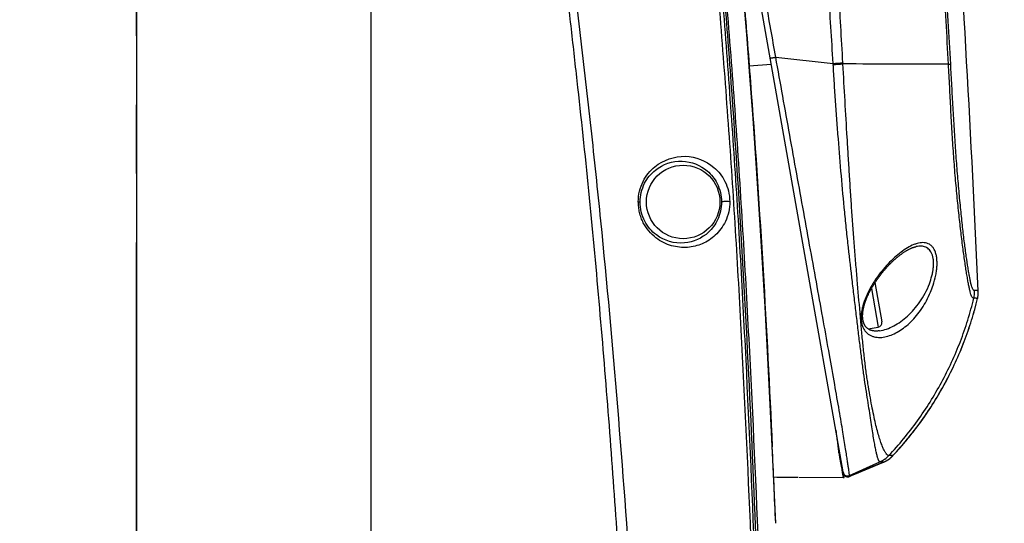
# Model space of a CAD drawing. Header units: millimetres. Extents: x 5828 to 6704, y 123 to 421.
# Tile 127 of 256: x 6408.82 to 6414.18, y 269.72 to 272.46. Entities that reach past the tile are written whole.
import ezdxf

# ---------------------------------------------------------------- set-up
doc = ezdxf.new("R2010")
doc.units = ezdxf.units.MM
doc.linetypes.add('CENTER', pattern=[0.6, 0.375, -0.075, 0.075, -0.075])
for name, color, linetype in [('中心线', 7, 'Continuous'), ('外形图', 7, 'Continuous'), ('尺寸标注', 7, 'Continuous')]:
    doc.layers.add(name, color=color, linetype=linetype)
doc.styles.add('微软雅黑', font='msyh.ttc', dxfattribs={"height": 1.5})
doc.dimstyles.new('尺寸标注_1_20比例', dxfattribs={"dimtxt": 1.5, "dimasz": 1.25, "dimexe": 0.5, "dimexo": 0.4, "dimgap": 0.5, "dimtad": 1, "dimdec": 1, "dimlfac": 20, "dimdsep": 46, "dimtxsty": '微软雅黑', "dimcen": 0.09, "dimadec": 0, "dimazin": 0, "dimtp": 0.01, "dimtm": 0.01, "dimtfac": 1, "dimtdec": 1, "dimtofl": 0, "dimtmove": 0, "dimatfit": 3, "dimfxl": 1, "dimtolj": 1, "dimarcsym": 0})

# ---------------------------------------------------------------- blocks, each defined once
blk = doc.blocks.new('*D1084')
at = {"layer": 'Defpoints', "color": 0}
for p in [(6408.1795, 274.8693), (6410.7295, 274.8943), (6410.7295, 264.9978)]:
    blk.add_point(p, dxfattribs=at)
at = {"layer": '尺寸标注', "color": 0, "lineweight": -2}
for p, q in [((6410.7295, 274.4943), (6410.7295, 264.4978)), ((6408.1795, 274.4693), (6408.1795, 264.4978)), ((6406.9295, 264.9978), (6402.5311, 264.9978)), ((6411.9795, 264.9978), (6413.2295, 264.9978))]:
    blk.add_line(p, q, dxfattribs=at)
at = {"layer": '尺寸标注', "color": 0}
for points in [[(6406.9295, 264.7894), (6406.9295, 265.2061), (6408.1795, 264.9978)], [(6411.9795, 265.2061), (6411.9795, 264.7894), (6410.7295, 264.9978)]]:
    blk.add_solid(points, dxfattribs=at)
at = {"layer": '尺寸标注', "color": 0, "insert": (6403.9518, 266.2586), "char_height": 1.5, "attachment_point": 5, "style": '微软雅黑'}
blk.add_mtext('\\A1;\\A1;{\\fAlibaba PuHuiTi 3.0 55 Regular|b0|i0|c134|p18;51}', dxfattribs=at)
blk = doc.blocks.new('*D1086')
at = {"layer": 'Defpoints', "color": 0}
for p in [(6374.8045, 277.1443), (6410.7045, 221.4555), (6410.7045, 217.572)]:
    blk.add_point(p, dxfattribs=at)
at = {"layer": '尺寸标注', "color": 0, "lineweight": -2}
for p, q in [((6374.8045, 276.7443), (6374.8045, 217.072)), ((6410.7045, 221.0555), (6410.7045, 217.072)), ((6376.0545, 217.572), (6409.4545, 217.572))]:
    blk.add_line(p, q, dxfattribs=at)
at = {"layer": '尺寸标注', "color": 0}
for points in [[(6376.0545, 217.7803), (6376.0545, 217.3636), (6374.8045, 217.572)], [(6409.4545, 217.3636), (6409.4545, 217.7803), (6410.7045, 217.572)]]:
    blk.add_solid(points, dxfattribs=at)
at = {"layer": '尺寸标注', "color": 0, "insert": (6392.7545, 218.8436), "char_height": 1.5, "attachment_point": 5, "style": '微软雅黑'}
blk.add_mtext('\\A1;\\A1;{\\fAlibaba PuHuiTi 3.0 55 Regular|b0|i0|c134|p18;718}', dxfattribs=at)
blk = doc.blocks.new('*D1090')
at = {"layer": 'Defpoints', "color": 0}
for p in [(6409.4545, 273.3693), (6409.4545, 245.3693), (6430.1419, 245.3693)]:
    blk.add_point(p, dxfattribs=at)
at = {"layer": '尺寸标注', "color": 0, "lineweight": -2}
for p, q in [((6409.8545, 273.3693), (6430.6419, 273.3693)), ((6430.1419, 272.1193), (6430.1419, 246.6193)), ((6409.8545, 245.3693), (6430.6419, 245.3693))]:
    blk.add_line(p, q, dxfattribs=at)
at = {"layer": '尺寸标注', "color": 0}
for points in [[(6430.3502, 272.1193), (6429.9335, 272.1193), (6430.1419, 273.3693)], [(6429.9335, 246.6193), (6430.3502, 246.6193), (6430.1419, 245.3693)]]:
    blk.add_solid(points, dxfattribs=at)
at = {"layer": '尺寸标注', "color": 0, "insert": (6428.8703, 259.3693), "char_height": 1.5, "attachment_point": 5, "rotation": 90, "style": '微软雅黑'}
blk.add_mtext('\\A1;\\A1;{\\fAlibaba PuHuiTi 3.0 55 Regular|b0|i0|c134|p18;560}', dxfattribs=at)
blk = doc.blocks.new('*D1091')
at = {"layer": 'Defpoints', "color": 0}
for p in [(6409.4545, 275.3693), (6409.4545, 273.3693), (6430.1419, 273.3693)]:
    blk.add_point(p, dxfattribs=at)
at = {"layer": '尺寸标注', "color": 0, "lineweight": -2}
for p, q in [((6430.1419, 276.6193), (6430.1419, 281.5473)), ((6409.8545, 275.3693), (6430.6419, 275.3693)), ((6409.8545, 273.3693), (6430.6419, 273.3693)), ((6430.1419, 272.1193), (6430.1419, 270.8693))]:
    blk.add_line(p, q, dxfattribs=at)
at = {"layer": '尺寸标注', "color": 0}
for points in [[(6429.9335, 276.6193), (6430.3502, 276.6193), (6430.1419, 275.3693)], [(6430.3502, 272.1193), (6429.9335, 272.1193), (6430.1419, 273.3693)]]:
    blk.add_solid(points, dxfattribs=at)
at = {"layer": '尺寸标注', "color": 0, "insert": (6428.8703, 279.8996), "char_height": 1.5, "attachment_point": 5, "rotation": 90, "style": '微软雅黑'}
blk.add_mtext('\\A1;\\A1;{\\fAlibaba PuHuiTi 3.0 55 Regular|b0|i0|c134|p18;40}', dxfattribs=at)
blk = doc.blocks.new('*D1092')
at = {"layer": 'Defpoints', "color": 0}
for p in [(6411.8764, 278.0693), (6435.1929, 278.0693), (6418.6045, 225.3693)]:
    blk.add_point(p, dxfattribs=at)
at = {"layer": '尺寸标注', "color": 0, "lineweight": -2}
for p, q in [((6412.2764, 278.0693), (6435.6929, 278.0693)), ((6435.1929, 226.6193), (6435.1929, 276.8193)), ((6419.0045, 225.3693), (6435.6929, 225.3693))]:
    blk.add_line(p, q, dxfattribs=at)
at = {"layer": '尺寸标注', "color": 0}
for points in [[(6435.4013, 276.8193), (6434.9846, 276.8193), (6435.1929, 278.0693)], [(6434.9846, 226.6193), (6435.4013, 226.6193), (6435.1929, 225.3693)]]:
    blk.add_solid(points, dxfattribs=at)
at = {"layer": '尺寸标注', "color": 0, "insert": (6433.9213, 251.7193), "char_height": 1.5, "attachment_point": 5, "rotation": 90, "style": '微软雅黑'}
blk.add_mtext('\\A1;\\A1;{\\fAlibaba PuHuiTi 3.0 55 Regular|b0|i0|c134|p18;1054}', dxfattribs=at)
blk = doc.blocks.new('*D1159')
at = {"layer": 'Defpoints', "color": 0}
for p in [(6409.4545, 280.4069), (6408.1795, 274.8693), (6409.4545, 268.6795)]:
    blk.add_point(p, dxfattribs=at)
at = {"layer": '尺寸标注', "color": 0, "lineweight": -2}
for p, q in [((6409.4545, 280.0069), (6409.4545, 268.1795)), ((6408.1795, 274.4693), (6408.1795, 268.1795)), ((6406.9295, 268.6795), (6400.3525, 268.6795)), ((6410.7045, 268.6795), (6411.9545, 268.6795))]:
    blk.add_line(p, q, dxfattribs=at)
at = {"layer": '尺寸标注', "color": 0}
for points in [[(6406.9295, 268.4712), (6406.9295, 268.8878), (6408.1795, 268.6795)], [(6410.7045, 268.8878), (6410.7045, 268.4712), (6409.4545, 268.6795)]]:
    blk.add_solid(points, dxfattribs=at)
at = {"layer": '尺寸标注', "color": 0, "insert": (6402.7069, 269.9552), "char_height": 1.5, "attachment_point": 5, "style": '微软雅黑'}
blk.add_mtext('\\A1;25.5', dxfattribs=at)
blk = doc.blocks.new('*D1160')
at = {"layer": 'Defpoints', "color": 0}
for p in [(6408.1795, 274.8693), (6409.8545, 273.3693), (6418.1306, 273.3693)]:
    blk.add_point(p, dxfattribs=at)
at = {"layer": '尺寸标注', "color": 0, "lineweight": -2}
for p, q in [((6418.1306, 276.1193), (6418.1306, 277.3693)), ((6408.5795, 274.8693), (6418.6306, 274.8693)), ((6410.2545, 273.3693), (6418.6306, 273.3693)), ((6418.1306, 272.1193), (6418.1306, 267.767))]:
    blk.add_line(p, q, dxfattribs=at)
at = {"layer": '尺寸标注', "color": 0}
for points in [[(6417.9223, 276.1193), (6418.339, 276.1193), (6418.1306, 274.8693)], [(6418.339, 272.1193), (6417.9223, 272.1193), (6418.1306, 273.3693)]]:
    blk.add_solid(points, dxfattribs=at)
at = {"layer": '尺寸标注', "color": 0, "insert": (6416.8555, 269.3182), "char_height": 1.5, "attachment_point": 5, "rotation": 90, "style": '微软雅黑'}
blk.add_mtext('\\A1;30', dxfattribs=at)
blk = doc.blocks.new('*D1161')
at = {"layer": 'Defpoints', "color": 0}
for p in [(6410.7295, 274.8943), (6409.8545, 273.3693), (6422.5685, 273.3693)]:
    blk.add_point(p, dxfattribs=at)
at = {"layer": '尺寸标注', "color": 0, "lineweight": -2}
for p, q in [((6422.5685, 276.1443), (6422.5685, 277.3943)), ((6411.1295, 274.8943), (6423.0685, 274.8943)), ((6410.2545, 273.3693), (6423.0685, 273.3693)), ((6422.5685, 272.1193), (6422.5685, 265.5694))]:
    blk.add_line(p, q, dxfattribs=at)
at = {"layer": '尺寸标注', "color": 0}
for points in [[(6422.3602, 276.1443), (6422.7769, 276.1443), (6422.5685, 274.8943)], [(6422.7769, 272.1193), (6422.3602, 272.1193), (6422.5685, 273.3693)]]:
    blk.add_solid(points, dxfattribs=at)
at = {"layer": '尺寸标注', "color": 0, "insert": (6421.2929, 267.9123), "char_height": 1.5, "attachment_point": 5, "rotation": 90, "style": '微软雅黑'}
blk.add_mtext('\\A1;30.5', dxfattribs=at)

msp = doc.modelspace()

# ---------------------------------------------------------------- linework, layer by layer
at = {"layer": '中心线', "linetype": 'CENTER', "ltscale": 5}
msp.add_line((6409.4545, 239.3737), (6409.4545, 280.4069), dxfattribs=at)
at = {"layer": '外形图', "linetype": 'ByBlock'}
for p, q in [((6413.3046, 269.9692), (6412.6598, 273.6264)), ((6412.9332, 272.2572), (6413.2451, 272.2235)), ((6412.7885, 272.2107), (6412.9079, 272.2193)), ((6413.4729, 271.0303), (6413.5106, 270.8168)), ((6413.4533, 270.9978), (6413.4903, 270.7878)), ((6414.0351, 270.9812), (6414.0349, 270.9856)), ((6413.4359, 270.7782), (6413.4903, 270.7878)), ((6413.5477, 270.0888), (6413.5476, 270.0888)), ((6413.5706, 270.0888), (6413.5706, 270.0889)), ((6413.5183, 270.0527), (6413.3342, 269.9767)), ((6413.3344, 269.9802), (6413.5, 270.0548)), ((6413.3641, 269.9886), (6413.519, 270.0529)), ((6413.5002, 270.0547), (6413.5001, 270.0548)), ((6413.335, 269.9757), (6413.3655, 269.9892)), ((6412.9216, 269.9725), (6413.054, 269.9712)), ((6413.059, 269.9718), (6413.3026, 269.969)), ((6413.3027, 269.9691), (6413.3046, 269.9694)), ((6413.3027, 269.969), (6413.3047, 269.969))]:
    msp.add_line(p, q, dxfattribs=at)
for points in [[(6412.9327, 269.7204), (6412.9191, 270.0285), (6412.905, 270.329), (6412.8904, 270.6192), (6412.8754, 270.8991), (6412.8598, 271.1693), (6412.8436, 271.4298), (6412.827, 271.681), (6412.8099, 271.9231), (6412.7927, 272.1563), (6412.7754, 272.3805), (6412.758, 272.5956), (6412.7405, 272.8016), (6412.7226, 272.9993), (6412.7046, 273.1897), (6412.6866, 273.3741), (6412.6683, 273.553), (6412.6482, 273.7256), (6412.6244, 273.8907)], [(6413.43, 270.9506), (6413.4312, 270.9536), (6413.4326, 270.9566), (6413.434, 270.9597), (6413.4354, 270.9629), (6413.4369, 270.966), (6413.4384, 270.9692), (6413.4399, 270.9724), (6413.4415, 270.9757), (6413.4432, 270.979), (6413.4449, 270.9823), (6413.4466, 270.9856), (6413.4484, 270.989), (6413.4503, 270.9924), (6413.4522, 270.9958), (6413.4541, 270.9993), (6413.4561, 271.0027), (6413.4581, 271.0062), (6413.4602, 271.0098), (6413.4623, 271.0133), (6413.4644, 271.0169), (6413.4667, 271.0205), (6413.4689, 271.0241), (6413.4712, 271.0277), (6413.4736, 271.0313), (6413.476, 271.035), (6413.4784, 271.0386), (6413.4809, 271.0423), (6413.4834, 271.046), (6413.486, 271.0496), (6413.4886, 271.0533), (6413.4913, 271.057), (6413.494, 271.0607), (6413.4967, 271.0644), (6413.4995, 271.0681), (6413.5023, 271.0717), (6413.5051, 271.0754), (6413.508, 271.0791), (6413.5109, 271.0827), (6413.5138, 271.0863), (6413.5168, 271.09), (6413.5198, 271.0936), (6413.5228, 271.0972), (6413.5258, 271.1007), (6413.5289, 271.1042), (6413.532, 271.1077), (6413.5351, 271.1112), (6413.5382, 271.1146), (6413.5413, 271.1181), (6413.5445, 271.1214), (6413.5476, 271.1248), (6413.5508, 271.1281), (6413.554, 271.1313), (6413.5572, 271.1346), (6413.5604, 271.1377), (6413.5635, 271.1409), (6413.5667, 271.1439), (6413.5699, 271.1469), (6413.5731, 271.1499), (6413.5762, 271.1528), (6413.5794, 271.1557), (6413.5826, 271.1585), (6413.5857, 271.1613), (6413.5889, 271.164), (6413.592, 271.1667), (6413.5951, 271.1693), (6413.5982, 271.1719), (6413.6013, 271.1743), (6413.6043, 271.1768), (6413.6073, 271.1791), (6413.6103, 271.1814), (6413.6133, 271.1837), (6413.6163, 271.1858), (6413.6192, 271.1879), (6413.6221, 271.19), (6413.625, 271.192), (6413.6278, 271.194), (6413.6307, 271.1958), (6413.6334, 271.1977), (6413.6362, 271.1994), (6413.6389, 271.2011), (6413.6416, 271.2028), (6413.6443, 271.2044), (6413.6469, 271.2059), (6413.6495, 271.2073), (6413.652, 271.2087), (6413.6545, 271.2101), (6413.657, 271.2114), (6413.6594, 271.2126), (6413.6618, 271.2138), (6413.6642, 271.2149), (6413.6665, 271.216), (6413.6688, 271.217), (6413.6711, 271.218), (6413.6733, 271.2189), (6413.6755, 271.2198), (6413.6777, 271.2206), (6413.6798, 271.2214), (6413.6818, 271.2221), (6413.6839, 271.2228), (6413.6858, 271.2234), (6413.6878, 271.224), (6413.6897, 271.2245), (6413.6916, 271.225), (6413.6934, 271.2255), (6413.6952, 271.2259), (6413.6968, 271.2262)], [(6413.4971, 270.768), (6413.4948, 270.7677), (6413.4923, 270.7674), (6413.4899, 270.7671), (6413.4874, 270.7669), (6413.485, 270.7668), (6413.4827, 270.7667), (6413.4804, 270.7666), (6413.4781, 270.7666), (6413.4759, 270.7666), (6413.4737, 270.7667), (6413.4716, 270.7668), (6413.4695, 270.767), (6413.4674, 270.7672), (6413.4654, 270.7675), (6413.4633, 270.7678), (6413.4614, 270.7682), (6413.4594, 270.7686), (6413.4575, 270.769), (6413.4557, 270.7695), (6413.4538, 270.77), (6413.452, 270.7705), (6413.4503, 270.7711), (6413.4485, 270.7718), (6413.4468, 270.7724), (6413.4452, 270.7731), (6413.4436, 270.7739), (6413.442, 270.7746), (6413.4405, 270.7754), (6413.439, 270.7763), (6413.4376, 270.7772), (6413.4362, 270.7781), (6413.4348, 270.779), (6413.4335, 270.7799), (6413.4322, 270.7809), (6413.431, 270.7819), (6413.4298, 270.7829), (6413.4286, 270.784), (6413.4275, 270.785), (6413.4265, 270.7861), (6413.4254, 270.7872), (6413.4244, 270.7883), (6413.4235, 270.7894), (6413.4226, 270.7905), (6413.4217, 270.7917), (6413.4208, 270.7928), (6413.42, 270.794), (6413.4192, 270.7952), (6413.4185, 270.7963), (6413.4177, 270.7975), (6413.417, 270.7987), (6413.4163, 270.8), (6413.4157, 270.8012), (6413.4151, 270.8024), (6413.4145, 270.8036), (6413.4139, 270.8049), (6413.4134, 270.8061), (6413.4129, 270.8074), (6413.4123, 270.8087), (6413.4119, 270.81), (6413.4114, 270.8113), (6413.4109, 270.8126), (6413.4105, 270.814), (6413.4101, 270.8153), (6413.4097, 270.8167), (6413.4093, 270.8181), (6413.409, 270.8195), (6413.4086, 270.8209), (6413.4083, 270.8224), (6413.408, 270.8238), (6413.4077, 270.8253), (6413.4075, 270.8268), (6413.4072, 270.8283), (6413.407, 270.8298), (6413.4068, 270.8313), (6413.4066, 270.8328), (6413.4064, 270.8344), (6413.4063, 270.8359), (6413.4061, 270.8376), (6413.406, 270.8392), (6413.4059, 270.8408), (6413.4058, 270.8425), (6413.4058, 270.8442), (6413.4057, 270.8459), (6413.4057, 270.8477), (6413.4057, 270.8494), (6413.4057, 270.8512), (6413.4057, 270.853), (6413.4058, 270.8549), (6413.4059, 270.8567), (6413.406, 270.8586), (6413.4061, 270.8605), (6413.4062, 270.8624), (6413.4064, 270.8643), (6413.4066, 270.8663), (6413.4068, 270.8682), (6413.407, 270.8702), (6413.4073, 270.8723), (6413.4076, 270.8743), (6413.4079, 270.8764), (6413.4082, 270.8785), (6413.4086, 270.8807), (6413.409, 270.8829), (6413.4094, 270.8851), (6413.4098, 270.8874), (6413.4103, 270.8896), (6413.4108, 270.8919), (6413.4113, 270.8943), (6413.4118, 270.8966), (6413.4124, 270.899), (6413.413, 270.9015), (6413.4137, 270.9039), (6413.4144, 270.9064), (6413.4151, 270.9089), (6413.4158, 270.9114), (6413.4166, 270.914), (6413.4174, 270.9166), (6413.4182, 270.9193), (6413.4191, 270.9219), (6413.42, 270.9247), (6413.421, 270.9274), (6413.4219, 270.9302), (6413.423, 270.933), (6413.424, 270.9359), (6413.4251, 270.9387), (6413.4263, 270.9417), (6413.4275, 270.9446), (6413.4287, 270.9476), (6413.43, 270.9506)], [(6414.031, 270.9438), (6414.0315, 270.946), (6414.032, 270.9483), (6414.0324, 270.9506), (6414.0328, 270.9529), (6414.0332, 270.9552), (6414.0336, 270.9576)], [(6414.0336, 270.9576), (6414.0339, 270.9599), (6414.0342, 270.9622), (6414.0344, 270.9646), (6414.0346, 270.9669), (6414.0348, 270.9693), (6414.0349, 270.9716), (6414.035, 270.974), (6414.0351, 270.9763), (6414.0351, 270.9787), (6414.0351, 270.981), (6414.0351, 270.9812)], [(6413.5706, 270.0888), (6413.5789, 270.0978), (6413.5891, 270.1089), (6413.5992, 270.1201), (6413.6092, 270.1314), (6413.6192, 270.1429), (6413.6291, 270.1544), (6413.6389, 270.166), (6413.6487, 270.1778), (6413.6583, 270.1896), (6413.6679, 270.2015), (6413.6774, 270.2135), (6413.6868, 270.2256), (6413.6961, 270.2378), (6413.7054, 270.2501), (6413.7145, 270.2625), (6413.7236, 270.275), (6413.7325, 270.2875), (6413.7414, 270.3002), (6413.7502, 270.3129), (6413.7588, 270.3257), (6413.7674, 270.3386), (6413.7759, 270.3515), (6413.7843, 270.3646), (6413.7926, 270.3777), (6413.8008, 270.3909), (6413.8089, 270.4042), (6413.8169, 270.4175), (6413.8247, 270.431), (6413.8325, 270.4444), (6413.8402, 270.458), (6413.8478, 270.4716), (6413.8552, 270.4853), (6413.8625, 270.499), (6413.8698, 270.5128), (6413.8769, 270.5267), (6413.8839, 270.5406), (6413.8908, 270.5545), (6413.8975, 270.5685), (6413.9042, 270.5826), (6413.9107, 270.5966), (6413.9171, 270.6108), (6413.9234, 270.6249), (6413.9296, 270.6391), (6413.9357, 270.6534), (6413.9416, 270.6677), (6413.9474, 270.682), (6413.9531, 270.6963), (6413.9587, 270.7107), (6413.9641, 270.7251), (6413.9694, 270.7395), (6413.9746, 270.754), (6413.9797, 270.7684), (6413.9846, 270.7829), (6413.9895, 270.7975), (6413.9942, 270.812), (6413.9988, 270.8266), (6414.0032, 270.8412), (6414.0075, 270.8558), (6414.0118, 270.8705), (6414.0159, 270.8851), (6414.0198, 270.8998), (6414.0237, 270.9145), (6414.0274, 270.9292), (6414.0309, 270.9438)], [(6413.519, 270.0529), (6413.52, 270.0533), (6413.521, 270.0537), (6413.522, 270.0542), (6413.523, 270.0546), (6413.524, 270.0551), (6413.525, 270.0556), (6413.526, 270.0561), (6413.527, 270.0565), (6413.528, 270.0571), (6413.529, 270.0576), (6413.5301, 270.0581), (6413.5311, 270.0586), (6413.5321, 270.0592), (6413.5332, 270.0597), (6413.5342, 270.0603), (6413.5353, 270.0609), (6413.5363, 270.0615), (6413.5374, 270.0622), (6413.5384, 270.0628), (6413.5395, 270.0635), (6413.5406, 270.0641), (6413.5417, 270.0648), (6413.5428, 270.0655), (6413.5439, 270.0663), (6413.545, 270.067), (6413.5462, 270.0678), (6413.5473, 270.0686), (6413.5484, 270.0694), (6413.5496, 270.0702), (6413.5508, 270.0711), (6413.5519, 270.072), (6413.5531, 270.0729), (6413.5543, 270.0738), (6413.5555, 270.0748), (6413.5567, 270.0758), (6413.558, 270.0768), (6413.5592, 270.0779), (6413.5604, 270.079), (6413.5617, 270.0801), (6413.5629, 270.0812), (6413.5642, 270.0824), (6413.5655, 270.0836), (6413.5667, 270.0849), (6413.568, 270.0862), (6413.5693, 270.0875), (6413.5706, 270.0888)], [(6413.3002, 269.9942), (6413.3003, 269.9938), (6413.3004, 269.9934), (6413.3005, 269.993), (6413.3006, 269.9925), (6413.3007, 269.992), (6413.3009, 269.9915), (6413.301, 269.991), (6413.3012, 269.9904), (6413.3014, 269.9898), (6413.3016, 269.9893), (6413.3019, 269.9887), (6413.3021, 269.9882), (6413.3024, 269.9876), (6413.3026, 269.9871), (6413.3029, 269.9865), (6413.3032, 269.986), (6413.3035, 269.9855), (6413.3038, 269.985), (6413.3042, 269.9845), (6413.3045, 269.984), (6413.3049, 269.9835), (6413.3052, 269.983), (6413.3056, 269.9826), (6413.306, 269.9821), (6413.3064, 269.9817), (6413.3068, 269.9812), (6413.3073, 269.9808), (6413.3077, 269.9804), (6413.3081, 269.98), (6413.3086, 269.9796), (6413.3091, 269.9792), (6413.3095, 269.9788), (6413.31, 269.9784), (6413.3105, 269.9781), (6413.311, 269.9777), (6413.3115, 269.9774), (6413.312, 269.9771), (6413.3125, 269.9768), (6413.3131, 269.9765), (6413.3136, 269.9762), (6413.3141, 269.976), (6413.3147, 269.9757), (6413.3152, 269.9755), (6413.3158, 269.9752), (6413.3164, 269.975), (6413.3169, 269.9748), (6413.3175, 269.9747), (6413.3181, 269.9745), (6413.3187, 269.9743), (6413.3193, 269.9742), (6413.3198, 269.9741), (6413.3204, 269.9739), (6413.321, 269.9738), (6413.3216, 269.9738), (6413.3222, 269.9737), (6413.3228, 269.9736), (6413.3234, 269.9736), (6413.324, 269.9736), (6413.3246, 269.9736), (6413.3252, 269.9736), (6413.3258, 269.9736), (6413.3265, 269.9736), (6413.3271, 269.9737), (6413.3277, 269.9737), (6413.3283, 269.9738), (6413.3288, 269.9739), (6413.3294, 269.974), (6413.33, 269.9741), (6413.3306, 269.9742), (6413.3312, 269.9744), (6413.3318, 269.9745), (6413.3324, 269.9747), (6413.3329, 269.9749), (6413.3335, 269.9751), (6413.3341, 269.9753), (6413.3346, 269.9756), (6413.335, 269.9757)]]:
    msp.add_lwpolyline(points, dxfattribs=at)
msp.add_circle((6412.4295, 271.4693), 0.2, dxfattribs=at)
for centre, radius, start, end in [((6296.9918, 265.6769), 117.1634, 2.596984, 5.04035), ((6412.8595, 279.0967), 6.884, 273.21122, 273.65302), ((6415.6295, 272.3571), 2.3881, 183.2076, 183.3642), ((6412.8849, 278.31), 6.1037, 273.38694, 273.88527), ((6415.6109, 272.358), 2.3165, 183.2515, 183.4083), ((6413.0402, 48.7109), 223.5095, 89.78656, 89.93378), ((6413.3037, 271.1761), 0.5113, 337.3037, 341.7788), ((6413.8644, 270.9802), 0.1501, 346.483, 2.602), ((6413.885, 270.9789), 0.1501, 346.4958, 352.4246), ((6413.8849, 270.9788), 0.1502, 352.4323, 0.8961), ((6413.8851, 270.9788), 0.15, 0.902, 2.5969), ((6413.486, 270.8124), 0.025, 280, 10), ((6301.6664, 264.9717), 111.3675, 2.443838, 2.65815), ((6413.4382, 270.1912), 0.1498, 294.3878, 316.8575), ((6413.4384, 270.1913), 0.1499, 294.3764, 316.8465), ((6413.4611, 270.1914), 0.15, 292.4257, 316.9066), ((6413.3246, 269.9999), 0.025, 190.0001, 292.4257)]:
    msp.add_arc(centre, radius, start, end, dxfattribs=at)
for points, knots in [([(6412.9332, 272.2572), (6412.9153, 272.3582), (6412.8792, 272.5602), (6412.8253, 272.8633), (6412.7714, 273.1663), (6412.6997, 273.5705), (6412.6102, 274.0757), (6412.4672, 274.884), (6412.2886, 275.8942), (6412.1459, 276.7023), (6412.0746, 277.1063)], [0, 0, 0, 0, 0.0625, 0.125006, 0.187515, 0.250027, 0.375053, 0.500077, 0.750088, 1, 1, 1, 1]), ([(6407.6046, 264.5744), (6407.5828, 264.9506), (6407.5249, 265.7024), (6407.4017, 266.8264), (6407.2511, 267.9469), (6407.0759, 269.0635), (6406.8828, 270.1766), (6406.7111, 271.1021), (6406.5881, 271.7492), (6406.517, 272.1187), (6406.4639, 272.3959), (6406.4099, 272.6729), (6406.361, 272.9507), (6406.332, 273.2316), (6406.3323, 273.5143), (6406.36, 273.7958), (6406.4286, 274.1661), (6406.5738, 274.6161), (6406.8457, 275.1145), (6407.2044, 275.556), (6407.6363, 275.9273), (6408.1279, 276.2151), (6408.6635, 276.4087), (6409.41, 276.5325), (6410.3659, 276.4284), (6411.2221, 275.9938), (6411.7775, 275.4846), (6412.1165, 275.0322), (6412.371, 274.5285), (6412.4787, 274.1671), (6412.5142, 273.9833)], [0, 0, 0, 0, 0.062594, 0.125191, 0.187776, 0.250346, 0.312895, 0.375414, 0.406669, 0.422294, 0.437916, 0.453541, 0.46916, 0.484757, 0.500373, 0.516026, 0.531671, 0.562858, 0.594091, 0.625439, 0.656822, 0.688184, 0.719529, 0.750865, 0.81326, 0.875568, 0.906716, 0.937796, 0.968921, 1, 1, 1, 1]), ([(6407.6216, 264.729), (6407.5745, 265.4702), (6407.4643, 266.5799), (6407.2602, 268.0514), (6407.0849, 269.1519), (6406.8923, 270.2495), (6406.7218, 271.1623), (6406.5991, 271.8006), (6406.5287, 272.1653), (6406.4761, 272.4389), (6406.4215, 272.712), (6406.3563, 273.0776), (6406.3417, 273.5442), (6406.4226, 274.0975), (6406.6016, 274.6276), (6406.8726, 275.1172), (6407.3434, 275.693), (6408.1148, 276.2407), (6409.2098, 276.5287), (6410.3363, 276.4121), (6411.3507, 275.9082), (6412.1221, 275.0805), (6412.4108, 274.3796), (6412.4873, 274.0181)], [0, 0, 0, 0, 0.125258, 0.187895, 0.250533, 0.31317, 0.375808, 0.407127, 0.422786, 0.438446, 0.454105, 0.469763, 0.501041, 0.53232, 0.5636, 0.594879, 0.626159, 0.688468, 0.750774, 0.813081, 0.87539, 0.937694, 1, 1, 1, 1]), ([(6407.6383, 264.73), (6407.5905, 265.4667), (6407.4819, 266.5696), (6407.2806, 268.0326), (6407.1076, 269.1268), (6406.9171, 270.2182), (6406.7477, 271.1259), (6406.6263, 271.7608), (6406.5561, 272.1234), (6406.5039, 272.3954), (6406.4504, 272.6675), (6406.3992, 272.9409), (6406.3727, 273.2187), (6406.3729, 273.5904), (6406.434, 274.0532), (6406.6068, 274.5857), (6406.8719, 275.079), (6407.3368, 275.6608), (6408.1045, 276.2168), (6409.2003, 276.5115), (6410.3292, 276.3958), (6411.3436, 275.8881), (6412.1108, 275.0552), (6412.3949, 274.352), (6412.4688, 273.99)], [0, 0, 0, 0, 0.124758, 0.187153, 0.249557, 0.311961, 0.374378, 0.40559, 0.421207, 0.436792, 0.452395, 0.468074, 0.483765, 0.499476, 0.530831, 0.562197, 0.593569, 0.624945, 0.687487, 0.750031, 0.81257, 0.875079, 0.937551, 1, 1, 1, 1]), ([(6413.8728, 272.2189), (6413.8643, 272.3752), (6413.8469, 272.6877), (6413.8185, 273.1563), (6413.7881, 273.6248), (6413.7448, 274.2492), (6413.6853, 275.0294), (6413.6315, 275.6531), (6413.6028, 275.9647)], [0, 0, 0, 0, 0.125, 0.249999, 0.374999, 0.5, 0.75, 1, 1, 1, 1]), ([(6413.8847, 272.2197), (6413.8759, 272.3759), (6413.8578, 272.6884), (6413.8189, 273.3131), (6413.7657, 274.0937), (6413.6946, 275.0299), (6413.6422, 275.6537), (6413.6149, 275.9655)], [0, 0, 0, 0, 0.125001, 0.250001, 0.500002, 0.750002, 1, 1, 1, 1]), ([(6412.2546, 264.2642), (6412.2611, 264.4333), (6412.2645, 264.7719), (6412.2736, 265.2797), (6412.2729, 265.7876), (6412.2661, 266.4648), (6412.2508, 267.3114), (6412.2086, 268.3265), (6412.1513, 269.3409), (6412.076, 270.3541), (6412.0002, 271.1974), (6411.9293, 271.871), (6411.8708, 272.3756), (6411.8213, 272.796), (6411.7775, 273.1318), (6411.7425, 273.3833), (6411.7109, 273.6352), (6411.6696, 273.886), (6411.5968, 274.13), (6411.4668, 274.4427), (6411.2405, 274.8039), (6410.8795, 275.1653), (6410.4479, 275.4384), (6409.9663, 275.609), (6409.4584, 275.6675), (6408.9504, 275.6107), (6408.4678, 275.4425), (6408.0357, 275.1701), (6407.6742, 274.8093), (6407.4029, 274.3765), (6407.2318, 273.8953), (6407.1919, 273.5564), (6407.1904, 273.3874)], [0, 0, 0, 0, 0.03127, 0.062545, 0.093822, 0.1251, 0.187661, 0.250224, 0.312788, 0.375353, 0.437917, 0.469198, 0.500479, 0.531756, 0.547395, 0.563033, 0.578669, 0.594303, 0.609937, 0.625572, 0.65678, 0.687973, 0.719162, 0.750362, 0.781577, 0.812796, 0.844003, 0.875195, 0.906377, 0.937568, 0.968781, 1, 1, 1, 1]), ([(6408.4542, 264.3576), (6408.4469, 264.682), (6408.4192, 265.3307), (6408.3552, 266.3026), (6408.2669, 267.2731), (6408.1523, 268.241), (6408.0166, 269.2062), (6407.8858, 270.0079), (6407.7668, 270.6466), (6407.6728, 271.1245), (6407.5744, 271.6015), (6407.484, 271.9971), (6407.4125, 272.3136), (6407.3577, 272.5507), (6407.2957, 272.7859), (6407.2244, 273.1025), (6407.2061, 273.5113), (6407.2902, 273.9939), (6407.4798, 274.4461), (6407.8549, 274.9773), (6408.5294, 275.4675), (6409.3476, 275.6264), (6409.9929, 275.5406), (6410.6044, 275.3185), (6411.257, 274.8005), (6411.55, 274.1986), (6411.6236, 273.8849)], [0, 0, 0, 0, 0.062605, 0.125248, 0.187914, 0.250592, 0.313273, 0.375948, 0.407282, 0.43861, 0.469931, 0.501241, 0.516893, 0.532541, 0.548184, 0.563826, 0.595089, 0.626365, 0.657628, 0.688869, 0.75099, 0.813178, 0.844453, 0.875711, 0.937833, 1, 1, 1, 1]), ([(6413.2451, 272.2235), (6413.2371, 272.3559), (6413.2207, 272.6206), (6413.1958, 273.0178), (6413.1696, 273.4149), (6413.1421, 273.8119), (6413.1134, 274.2089), (6413.0832, 274.6057), (6413.0509, 275.0023), (6413.0277, 275.2666), (6413.0158, 275.3987)], [0, 0, 0, 0, 0.124992, 0.249992, 0.374997, 0.500005, 0.625011, 0.750014, 0.875011, 1, 1, 1, 1]), ([(6413.2981, 272.2266), (6413.2906, 272.3591), (6413.2756, 272.6241), (6413.2512, 273.0214), (6413.2252, 273.4187), (6413.2023, 273.7496), (6413.1837, 274.0144), (6413.165, 274.2791), (6413.1412, 274.61), (6413.1116, 275.007), (6413.0912, 275.2716), (6413.0809, 275.4038)], [0, 0, 0, 0, 0.124993, 0.249993, 0.375, 0.50001, 0.562516, 0.625021, 0.750027, 0.875022, 1, 1, 1, 1]), ([(6412.4873, 274.0181), (6412.5074, 273.9232), (6412.5379, 273.7314), (6412.5651, 273.4416), (6412.5923, 273.1518), (6412.6287, 272.7655), (6412.6657, 272.2818), (6412.708, 271.7012), (6412.7433, 271.1202), (6412.7836, 270.3451), (6412.8252, 269.3758), (6412.8633, 268.2122), (6412.8968, 267.0485), (6412.9317, 265.8848), (6412.9574, 265.1091), (6412.9734, 264.7213)], [0, 0, 0, 0, 0.031244, 0.062493, 0.093744, 0.124994, 0.187494, 0.249994, 0.312495, 0.374995, 0.499996, 0.624997, 0.749998, 0.874999, 1, 1, 1, 1]), ([(6412.4968, 274.0248), (6412.5146, 273.9413), (6412.5427, 273.773), (6412.5694, 273.519), (6412.593, 273.265), (6412.6256, 272.9268), (6412.6605, 272.5034), (6412.7113, 271.8256), (6412.7639, 270.9777), (6412.8124, 269.9595), (6412.8508, 268.9409), (6412.8826, 267.9221), (6412.9118, 266.9034), (6412.9316, 266.2242), (6412.9426, 265.8847)], [0, 0, 0, 0, 0.031387, 0.0627, 0.093946, 0.125191, 0.187696, 0.250188, 0.375177, 0.500156, 0.625129, 0.750093, 0.875052, 1, 1, 1, 1]), ([(6412.4688, 273.99), (6412.5076, 273.8001), (6412.5443, 273.4134), (6412.6018, 272.8358), (6412.6472, 272.257), (6412.6903, 271.6783), (6412.7262, 271.099), (6412.7672, 270.3263), (6412.8095, 269.36), (6412.8483, 268.2001), (6412.8826, 267.0401), (6412.9099, 266.0735), (6412.9357, 265.3004), (6412.9483, 264.9138), (6412.9558, 264.7206)], [0, 0, 0, 0, 0.062623, 0.125143, 0.187641, 0.250149, 0.312647, 0.375148, 0.500138, 0.625118, 0.750087, 0.875047, 0.93752, 1, 1, 1, 1]), ([(6412.5142, 273.9833), (6412.5512, 273.7911), (6412.579, 273.4981), (6412.6173, 273.1085), (6412.6519, 272.7183), (6412.6918, 272.2302), (6412.7329, 271.644), (6412.7684, 271.0573), (6412.8099, 270.2744), (6412.851, 269.2949), (6412.8905, 268.1187), (6412.9263, 266.9415), (6412.9593, 265.7633), (6412.9905, 264.9778), (6413.0067, 264.585)], [0, 0, 0, 0, 0.062373, 0.093576, 0.124781, 0.187193, 0.249614, 0.312048, 0.37449, 0.499417, 0.624421, 0.74951, 0.874701, 1, 1, 1, 1]), ([(6412.6093, 273.9779), (6412.6385, 273.82), (6412.6753, 273.5005), (6412.7212, 273.021), (6412.7632, 272.5409), (6412.8128, 271.9004), (6412.8665, 271.0991), (6412.8992, 270.4574), (6412.9141, 270.1365)], [0, 0, 0, 0, 0.124975, 0.249979, 0.374983, 0.499987, 0.749993, 1, 1, 1, 1]), ([(6411.6236, 273.8849), (6411.6466, 273.7871), (6411.676, 273.588), (6411.7123, 273.2889), (6411.7525, 272.99), (6411.7877, 272.6906), (6411.8216, 272.391), (6411.8664, 271.9915), (6411.9195, 271.4917), (6411.9744, 270.8911), (6412.0239, 270.2901), (6412.068, 269.6885), (6412.1056, 269.0866), (6412.138, 268.4843), (6412.1659, 267.8819), (6412.1876, 267.2792), (6412.2024, 266.6763), (6412.2125, 266.0733), (6412.2209, 265.4704), (6412.218, 264.8675), (6412.2159, 264.4656), (6412.2125, 264.2647)], [0, 0, 0, 0, 0.031234, 0.062477, 0.093724, 0.124972, 0.156221, 0.187472, 0.249977, 0.312484, 0.374993, 0.437503, 0.500013, 0.562522, 0.625031, 0.687539, 0.750044, 0.812545, 0.875039, 0.937526, 1, 1, 1, 1]), ([(6412.9021, 272.2523), (6412.9021, 272.2523), (6412.9023, 272.2523), (6412.9026, 272.2523), (6412.903, 272.2523), (6412.9035, 272.2524), (6412.9042, 272.2524), (6412.905, 272.2525), (6412.906, 272.2527), (6412.907, 272.2528), (6412.9083, 272.253), (6412.9099, 272.2532), (6412.9118, 272.2535), (6412.9144, 272.2539), (6412.9177, 272.2545), (6412.9216, 272.2551), (6412.9255, 272.2558), (6412.9294, 272.2565), (6412.932, 272.257), (6412.9332, 272.2572)], [0, 0, 0, 0, 0.007736, 0.015553, 0.031179, 0.046805, 0.062431, 0.093683, 0.124935, 0.156188, 0.18744, 0.249944, 0.312449, 0.374954, 0.499963, 0.624972, 0.749981, 0.874991, 1, 1, 1, 1]), ([(6413.3344, 269.9802), (6413.3342, 269.9813), (6413.3339, 269.9845), (6413.333, 269.9913), (6413.3316, 270.0019), (6413.3295, 270.0168), (6413.3266, 270.0365), (6413.3229, 270.0614), (6413.3183, 270.0918), (6413.31, 270.1443), (6413.3001, 270.2051), (6413.2886, 270.2744), (6413.2739, 270.3606), (6413.2527, 270.4825), (6413.2242, 270.6437), (6413.1923, 270.8215), (6413.1579, 271.0118), (6413.1218, 271.2107), (6413.0847, 271.4153), (6413.047, 271.6235), (6413.0091, 271.8337), (6412.9711, 272.0452), (6412.9458, 272.1865), (6412.9332, 272.2572)], [0, 0, 0, 0, 0.001383, 0.004243, 0.008803, 0.015261, 0.023811, 0.034637, 0.047895, 0.063719, 0.103572, 0.127802, 0.154924, 0.21707, 0.288378, 0.3672, 0.45146, 0.539342, 0.629563, 0.721241, 0.813768, 0.906781, 1, 1, 1, 1]), ([(6413.5, 270.0548), (6413.4993, 270.0548), (6413.4979, 270.0554), (6413.4959, 270.0571), (6413.494, 270.0599), (6413.4921, 270.0637), (6413.4902, 270.0685), (6413.4882, 270.0745), (6413.4861, 270.0816), (6413.483, 270.0936), (6413.4789, 270.1116), (6413.4738, 270.1373), (6413.468, 270.1683), (6413.4618, 270.2049), (6413.4551, 270.2472), (6413.4479, 270.2952), (6413.44, 270.3487), (6413.4306, 270.4073), (6413.4205, 270.4709), (6413.4106, 270.5396), (6413.4009, 270.6132), (6413.3912, 270.691), (6413.3813, 270.7727), (6413.3712, 270.8576), (6413.3607, 270.9453), (6413.346, 271.0669), (6413.3314, 271.1911), (6413.3177, 271.3178), (6413.3046, 271.448), (6413.2896, 271.613), (6413.2761, 271.7792), (6413.2658, 271.9132), (6413.2584, 272.0143), (6413.2516, 272.1155), (6413.2475, 272.1831), (6413.2455, 272.2169)], [0, 0, 0, 0, 0.000928, 0.002083, 0.003587, 0.00551, 0.007897, 0.010779, 0.014178, 0.018119, 0.027703, 0.039658, 0.054087, 0.071083, 0.090718, 0.113016, 0.137864, 0.165057, 0.194576, 0.226458, 0.260544, 0.296598, 0.334376, 0.373639, 0.414192, 0.455876, 0.542047, 0.586265, 0.63107, 0.721995, 0.814097, 0.860427, 0.90688, 0.953415, 1, 1, 1, 1]), ([(6413.5475, 270.0888), (6413.5457, 270.0888), (6413.5427, 270.0899), (6413.5391, 270.0927), (6413.5361, 270.0959), (6413.5328, 270.1001), (6413.5279, 270.1076), (6413.5213, 270.12), (6413.5132, 270.1385), (6413.5045, 270.162), (6413.4951, 270.1907), (6413.4853, 270.2249), (6413.4753, 270.2648), (6413.4653, 270.3106), (6413.4552, 270.3621), (6413.4446, 270.4192), (6413.4359, 270.4703), (6413.4292, 270.5139), (6413.4226, 270.561), (6413.415, 270.6231), (6413.4067, 270.7008), (6413.399, 270.7826), (6413.3889, 270.8978), (6413.3787, 271.0165), (6413.3685, 271.1381), (6413.361, 271.2322), (6413.3536, 271.3277), (6413.3467, 271.4244), (6413.3402, 271.5221), (6413.3339, 271.6206), (6413.3278, 271.7198), (6413.3197, 271.8528), (6413.3099, 272.0196), (6413.3024, 272.1534), (6413.2985, 272.2203)], [0, 0, 0, 0, 0.00251, 0.004188, 0.006223, 0.008663, 0.011546, 0.018765, 0.028083, 0.039649, 0.053582, 0.069998, 0.089012, 0.110729, 0.135114, 0.16202, 0.191417, 0.207059, 0.223317, 0.257553, 0.293869, 0.331992, 0.371639, 0.454563, 0.497501, 0.54123, 0.585625, 0.630573, 0.675965, 0.721706, 0.76772, 0.813945, 0.906822, 1, 1, 1, 1]), ([(6413.8728, 272.2189), (6413.8754, 272.2191), (6413.8794, 272.2193), (6413.8834, 272.2196), (6413.8847, 272.2197)], [0, 0, 0, 0, 0.662072, 1, 1, 1, 1]), ([(6414.0104, 270.9452), (6414.0095, 270.9451), (6414.0075, 270.9453), (6414.0045, 270.9471), (6414.0012, 270.9509), (6413.998, 270.9575), (6413.9944, 270.9674), (6413.9905, 270.9811), (6413.9864, 270.9988), (6413.9821, 271.0201), (6413.9775, 271.0449), (6413.9727, 271.0728), (6413.9677, 271.1037), (6413.9606, 271.1508), (6413.9513, 271.2167), (6413.9405, 271.3036), (6413.9296, 271.4), (6413.919, 271.5045), (6413.909, 271.6158), (6413.8999, 271.7323), (6413.892, 271.8523), (6413.8853, 271.9741), (6413.8792, 272.0965), (6413.875, 272.1781), (6413.8728, 272.2189)], [0, 0, 0, 0, 0.00204, 0.004536, 0.008099, 0.013556, 0.021604, 0.032606, 0.046725, 0.063757, 0.083387, 0.105411, 0.129753, 0.156358, 0.216266, 0.284678, 0.360352, 0.442253, 0.529438, 0.620692, 0.71456, 0.809583, 0.904793, 1, 1, 1, 1]), ([(6414.0144, 270.9871), (6414.0136, 270.987), (6414.0117, 270.9873), (6414.0088, 270.9891), (6414.0057, 270.9928), (6414.0026, 270.9992), (6413.9993, 271.0087), (6413.9957, 271.022), (6413.9918, 271.039), (6413.9877, 271.0597), (6413.9834, 271.0838), (6413.977, 271.1218), (6413.9689, 271.1766), (6413.9591, 271.2508), (6413.9492, 271.3354), (6413.9393, 271.4292), (6413.9297, 271.5307), (6413.9205, 271.6384), (6413.912, 271.751), (6413.9044, 271.8667), (6413.8976, 271.984), (6413.8913, 272.1018), (6413.8869, 272.1804), (6413.8847, 272.2197)], [0, 0, 0, 0, 0.002017, 0.004508, 0.008052, 0.013444, 0.021422, 0.032399, 0.046522, 0.063568, 0.083233, 0.105308, 0.156425, 0.216711, 0.285565, 0.361647, 0.443842, 0.531116, 0.622225, 0.715773, 0.810386, 0.905192, 1, 1, 1, 1]), ([(6412.1851, 271.4708), (6412.1851, 271.5087), (6412.203, 271.5818), (6412.2863, 271.6861), (6412.4392, 271.7392), (6412.5868, 271.6812), (6412.6533, 271.595), (6412.6786, 271.5286), (6412.6818, 271.4902), (6412.683, 271.4706)], [0, 0, 0, 0, 0.147875, 0.281154, 0.508286, 0.725401, 0.851201, 0.92329, 1, 1, 1, 1]), ([(6412.1949, 271.4693), (6412.195, 271.5041), (6412.2113, 271.5707), (6412.2867, 271.6638), (6412.4221, 271.7102), (6412.5517, 271.6584), (6412.6222, 271.5683), (6412.6378, 271.504), (6412.638, 271.4693)], [0, 0, 0, 0, 0.152036, 0.286313, 0.510577, 0.723506, 0.848529, 1, 1, 1, 1]), ([(6412.1851, 271.4708), (6412.1873, 271.4707), (6412.1902, 271.47), (6412.1943, 271.4702), (6412.1949, 271.4693)], [0, 0, 0, 0, 0.679097, 1, 1, 1, 1]), ([(6412.683, 271.4706), (6412.6832, 271.4338), (6412.6677, 271.3649), (6412.6095, 271.2861), (6412.5355, 271.2379), (6412.4518, 271.2174), (6412.3622, 271.2264), (6412.2739, 271.2707), (6412.2224, 271.3323), (6412.2003, 271.3832), (6412.1907, 271.4113), (6412.188, 271.4411), (6412.1857, 271.4608), (6412.1851, 271.4708)], [0, 0, 0, 0, 0.141833, 0.261163, 0.369343, 0.475735, 0.58709, 0.709545, 0.847875, 0.885192, 0.92319, 0.961545, 1, 1, 1, 1]), ([(6412.638, 271.4693), (6412.6382, 271.4358), (6412.6242, 271.3739), (6412.5588, 271.2842), (6412.4329, 271.2266), (6412.2924, 271.268), (6412.2118, 271.3633), (6412.1947, 271.4332), (6412.1949, 271.4693)], [0, 0, 0, 0, 0.145505, 0.264422, 0.473122, 0.701928, 0.843134, 1, 1, 1, 1]), ([(6412.683, 271.4706), (6412.6786, 271.4711), (6412.6702, 271.4714), (6412.6576, 271.4713), (6412.6474, 271.4711), (6412.6413, 271.47), (6412.6384, 271.47), (6412.638, 271.4693)], [0, 0, 0, 0, 0.291086, 0.559942, 0.838742, 0.948914, 1, 1, 1, 1]), ([(6413.7894, 271.0163), (6413.7952, 271.034), (6413.8024, 271.0611), (6413.8083, 271.0973), (6413.8106, 271.1234), (6413.8106, 271.1483), (6413.8082, 271.1713), (6413.8035, 271.1918), (6413.7964, 271.2095), (6413.7871, 271.224), (6413.7758, 271.2351), (6413.7628, 271.2427), (6413.7485, 271.2471), (6413.7334, 271.2484), (6413.7175, 271.247), (6413.701, 271.2433), (6413.6779, 271.2352), (6413.6483, 271.22), (6413.6131, 271.1959), (6413.5779, 271.1663), (6413.5431, 271.1319), (6413.5093, 271.0932), (6413.4773, 271.0503), (6413.448, 271.0035), (6413.4313, 270.9702), (6413.424, 270.9529)], [0, 0, 0, 0, 0.07819, 0.116316, 0.153055, 0.187799, 0.219995, 0.249265, 0.275522, 0.299088, 0.320631, 0.341087, 0.361392, 0.382307, 0.404323, 0.427709, 0.452563, 0.506597, 0.566028, 0.630174, 0.698378, 0.770063, 0.844687, 0.921639, 1, 1, 1, 1]), ([(6413.7686, 271.0233), (6413.774, 271.0374), (6413.7809, 271.0589), (6413.7873, 271.088), (6413.7905, 271.1094), (6413.7919, 271.13), (6413.7913, 271.1495), (6413.7888, 271.1675), (6413.7844, 271.1835), (6413.7779, 271.1973), (6413.7697, 271.2086), (6413.76, 271.2173), (6413.7489, 271.2235), (6413.7368, 271.2273), (6413.7239, 271.2289), (6413.7105, 271.2285), (6413.7014, 271.2271), (6413.6968, 271.2262)], [0, 0, 0, 0, 0.167392, 0.249552, 0.329449, 0.406006, 0.478147, 0.544976, 0.606028, 0.661474, 0.712189, 0.759648, 0.805567, 0.851555, 0.898836, 0.948178, 1, 1, 1, 1]), ([(6413.4971, 270.768), (6413.5103, 270.77), (6413.5371, 270.777), (6413.576, 270.7944), (6413.6142, 270.8183), (6413.651, 270.8483), (6413.6859, 270.8841), (6413.718, 270.9255), (6413.7465, 270.972), (6413.7619, 271.0057), (6413.7686, 271.0233)], [0, 0, 0, 0, 0.103278, 0.212702, 0.32839, 0.450463, 0.579029, 0.714034, 0.854929, 1, 1, 1, 1]), ([(6413.424, 270.9529), (6413.4171, 270.9367), (6413.4083, 270.912), (6413.4007, 270.8784), (6413.3975, 270.8539), (6413.3973, 270.8304), (6413.4001, 270.8085), (6413.406, 270.789), (6413.4148, 270.7722), (6413.4258, 270.7585), (6413.4388, 270.7478), (6413.4531, 270.74), (6413.4736, 270.7332), (6413.5013, 270.7307), (6413.5354, 270.7358), (6413.5697, 270.7476), (6413.6038, 270.7654), (6413.6371, 270.7888), (6413.6693, 270.8175), (6413.6999, 270.8511), (6413.7284, 270.8895), (6413.7541, 270.9322), (6413.7688, 270.9629), (6413.7754, 270.9788)], [0, 0, 0, 0, 0.078249, 0.116446, 0.153348, 0.18838, 0.221062, 0.251186, 0.278913, 0.304733, 0.329281, 0.35317, 0.3769, 0.425092, 0.475659, 0.529263, 0.586177, 0.646533, 0.710414, 0.777854, 0.848803, 0.923037, 1, 1, 1, 1]), ([(6413.5477, 270.0888), (6413.5758, 270.1186), (6413.6299, 270.1802), (6413.73, 270.3102), (6413.839, 270.4845), (6413.9251, 270.6713), (6413.979, 270.8263), (6414.0008, 270.9053), (6414.0104, 270.9452)], [0, 0, 0, 0, 0.124882, 0.24981, 0.499971, 0.750131, 0.875071, 1, 1, 1, 1]), ([(6414.0309, 270.9438), (6414.0309, 270.9439), (6414.0307, 270.944), (6414.0303, 270.9442), (6414.0298, 270.9443), (6414.0291, 270.9443), (6414.0283, 270.9444), (6414.0272, 270.9445), (6414.0259, 270.9446), (6414.0246, 270.9448), (6414.0229, 270.945), (6414.0208, 270.9453), (6414.0182, 270.9454), (6414.0147, 270.9454), (6414.0121, 270.9453), (6414.0104, 270.9452)], [0, 0, 0, 0, 0.015299, 0.030908, 0.062154, 0.093417, 0.124681, 0.187208, 0.249735, 0.312263, 0.374791, 0.49984, 0.624877, 0.749918, 1, 1, 1, 1]), ([(6414.0349, 270.9856), (6414.0348, 270.9858), (6414.0344, 270.986), (6414.0338, 270.986), (6414.0331, 270.9861), (6414.0322, 270.9862), (6414.0312, 270.9863), (6414.0299, 270.9864), (6414.0286, 270.9866), (6414.0269, 270.9868), (6414.0247, 270.987), (6414.0222, 270.9872), (6414.0187, 270.9872), (6414.0161, 270.9871), (6414.0144, 270.9871)], [0, 0, 0, 0, 0.030589, 0.061839, 0.093108, 0.124383, 0.186929, 0.249475, 0.312022, 0.374569, 0.499658, 0.624741, 0.749827, 1, 1, 1, 1]), ([(6413.5706, 270.0889), (6413.5985, 270.1187), (6413.6524, 270.1803), (6413.752, 270.3101), (6413.8605, 270.4842), (6413.9461, 270.6706), (6413.9997, 270.8252), (6414.0214, 270.9041), (6414.0309, 270.9438)], [0, 0, 0, 0, 0.124891, 0.24983, 0.500013, 0.750173, 0.8751, 1, 1, 1, 1]), ([(6413.2592, 270.2265), (6413.2614, 270.2138), (6413.2651, 270.1895), (6413.2686, 270.1599), (6413.2712, 270.1379), (6413.273, 270.1227), (6413.2749, 270.1084), (6413.2777, 270.091), (6413.2813, 270.0711), (6413.2855, 270.0496), (6413.289, 270.031), (6413.2917, 270.0152), (6413.2936, 270.0036), (6413.295, 269.9957), (6413.2959, 269.9908), (6413.2967, 269.9864), (6413.2974, 269.9826), (6413.2981, 269.9794), (6413.2987, 269.9767), (6413.2992, 269.9745), (6413.2993, 269.9727), (6413.2992, 269.9715), (6413.299, 269.9707), (6413.2989, 269.9703), (6413.299, 269.9699), (6413.2992, 269.9696), (6413.2997, 269.9694), (6413.3003, 269.9692), (6413.3011, 269.9691), (6413.3023, 269.969), (6413.3032, 269.969), (6413.3038, 269.9689)], [0, 0, 0, 0, 0.145969, 0.277723, 0.338561, 0.396179, 0.45069, 0.502187, 0.596342, 0.678965, 0.750326, 0.810881, 0.861141, 0.882577, 0.901652, 0.918444, 0.933034, 0.945503, 0.955918, 0.964352, 0.970928, 0.975933, 0.977919, 0.979563, 0.980924, 0.982251, 0.983982, 0.986486, 0.989731, 0.993339, 1, 1, 1, 1]), ([(6413.5706, 270.0889), (6413.5705, 270.089), (6413.5703, 270.0891), (6413.5698, 270.0892), (6413.5692, 270.0893), (6413.5685, 270.0893), (6413.5676, 270.0893), (6413.5664, 270.0893), (6413.5649, 270.0893), (6413.5635, 270.0893), (6413.5616, 270.0893), (6413.5592, 270.0892), (6413.5563, 270.0891), (6413.5535, 270.0889), (6413.5506, 270.0888), (6413.5487, 270.0887), (6413.5477, 270.0888)], [0, 0, 0, 0, 0.015202, 0.030837, 0.0621, 0.093363, 0.124627, 0.187154, 0.249682, 0.31221, 0.374738, 0.499793, 0.624848, 0.749904, 0.874958, 1, 1, 1, 1]), ([(6413.5183, 270.0527), (6413.5183, 270.0528), (6413.5182, 270.0529), (6413.5178, 270.0531), (6413.5169, 270.0533), (6413.5155, 270.0535), (6413.5135, 270.0537), (6413.511, 270.054), (6413.508, 270.0542), (6413.5043, 270.0545), (6413.5017, 270.0547), (6413.5002, 270.0547)], [0, 0, 0, 0, 0.008136, 0.022003, 0.071087, 0.15062, 0.260528, 0.399605, 0.566365, 0.761316, 1, 1, 1, 1]), ([(6413.518, 270.0525), (6413.5181, 270.0525), (6413.5182, 270.0526), (6413.5183, 270.0527), (6413.5183, 270.0527)], [0, 0, 0, 0, 0.374663, 1, 1, 1, 1]), ([(6413.2994, 269.9987), (6413.3001, 269.995), (6413.3031, 269.9878), (6413.312, 269.9801), (6413.3233, 269.9771), (6413.3309, 269.9787), (6413.3344, 269.9802)], [0, 0, 0, 0, 0.249983, 0.499977, 0.749986, 1, 1, 1, 1]), ([(6413.3342, 269.9767), (6413.3341, 269.977), (6413.3341, 269.9776), (6413.3341, 269.9783), (6413.3342, 269.9787), (6413.3343, 269.9789), (6413.3344, 269.9791), (6413.3344, 269.9794), (6413.3344, 269.9798), (6413.3344, 269.9801), (6413.3344, 269.9802)], [0, 0, 0, 0, 0.249965, 0.499791, 0.562326, 0.624804, 0.687327, 0.749839, 0.87491, 1, 1, 1, 1]), ([(6413.335, 269.9757), (6413.3349, 269.9757), (6413.3347, 269.9759), (6413.3344, 269.9761), (6413.3342, 269.9764), (6413.3342, 269.9766), (6413.3342, 269.9767)], [0, 0, 0, 0, 0.248395, 0.499662, 0.749103, 1, 1, 1, 1])]:
    msp.add_open_spline(points, degree=3, knots=knots, dxfattribs=at)
msp.add_open_spline([(6412.9216, 269.9725), (6412.9657, 269.972), (6413.0098, 269.9716), (6413.054, 269.9712)], degree=3, dxfattribs=at)

# ---------------------------------------------------------------- dimensions: what is measured, and where the dimension line sits
at = {"layer": '尺寸标注'}
dim = msp.add_linear_dim(base=(6430.1419, 273.3693), p1=(6409.4545, 275.3693), p2=(6409.4545, 273.3693), angle=90, text='\\A1;{\\fAlibaba PuHuiTi 3.0 55 Regular|b0|i0|c134|p18;<>}', dimstyle='尺寸标注_1_20比例', dxfattribs=at)
dim.commit()
dim.dimension.update_dxf_attribs({"geometry": '*D1091', "text_midpoint": (6430.1419, 279.8996), "dimtype": 160})
dim = msp.add_linear_dim(base=(6409.4545, 268.6795), p1=(6408.1795, 274.8693), p2=(6409.4545, 280.4069), dimstyle='尺寸标注_1_20比例', dxfattribs=at)
dim.commit()
dim.dimension.update_dxf_attribs({"geometry": '*D1159', "text_midpoint": (6402.7069, 268.6795), "dimtype": 160})
for base, p1, p2, picture, middle in [((6435.1929, 278.0693), (6418.6045, 225.3693), (6411.8764, 278.0693), '*D1092', (6433.9213, 251.7193)), ((6430.1419, 245.3693), (6409.4545, 273.3693), (6409.4545, 245.3693), '*D1090', (6428.8703, 259.3693))]:
    dim = msp.add_linear_dim(base=base, p1=p1, p2=p2, angle=90, text='\\A1;{\\fAlibaba PuHuiTi 3.0 55 Regular|b0|i0|c134|p18;<>}', dimstyle='尺寸标注_1_20比例', dxfattribs=at)
    dim.commit()
    dim.dimension.update_dxf_attribs({"geometry": picture, "text_midpoint": middle})
dim = msp.add_linear_dim(base=(6422.5685, 273.3693), p1=(6410.7295, 274.8943), p2=(6409.8545, 273.3693), angle=90, dimstyle='尺寸标注_1_20比例', dxfattribs=at)
dim.commit()
dim.dimension.update_dxf_attribs({"geometry": '*D1161', "text_midpoint": (6422.5685, 267.9123), "dimtype": 160})
dim = msp.add_linear_dim(base=(6418.1306, 273.3693), p1=(6408.1795, 274.8693), p2=(6409.8545, 273.3693), angle=90, dimstyle='尺寸标注_1_20比例', dxfattribs=at)
dim.commit()
dim.dimension.update_dxf_attribs({"geometry": '*D1160', "text_midpoint": (6416.8555, 269.3182)})
dim = msp.add_linear_dim(base=(6410.7045, 217.572), p1=(6374.8045, 277.1443), p2=(6410.7045, 221.4555), text='\\A1;{\\fAlibaba PuHuiTi 3.0 55 Regular|b0|i0|c134|p18;<>}', dimstyle='尺寸标注_1_20比例', dxfattribs=at)
dim.commit()
dim.dimension.update_dxf_attribs({"geometry": '*D1086', "text_midpoint": (6392.7545, 218.8436)})
dim = msp.add_linear_dim(base=(6410.7295, 264.9978), p1=(6408.1795, 274.8693), p2=(6410.7295, 274.8943), text='\\A1;{\\fAlibaba PuHuiTi 3.0 55 Regular|b0|i0|c134|p18;<>}', dimstyle='尺寸标注_1_20比例', dxfattribs=at)
dim.commit()
dim.dimension.update_dxf_attribs({"geometry": '*D1084', "text_midpoint": (6403.9518, 264.9978), "dimtype": 160})

doc.saveas('drawing.dxf')
